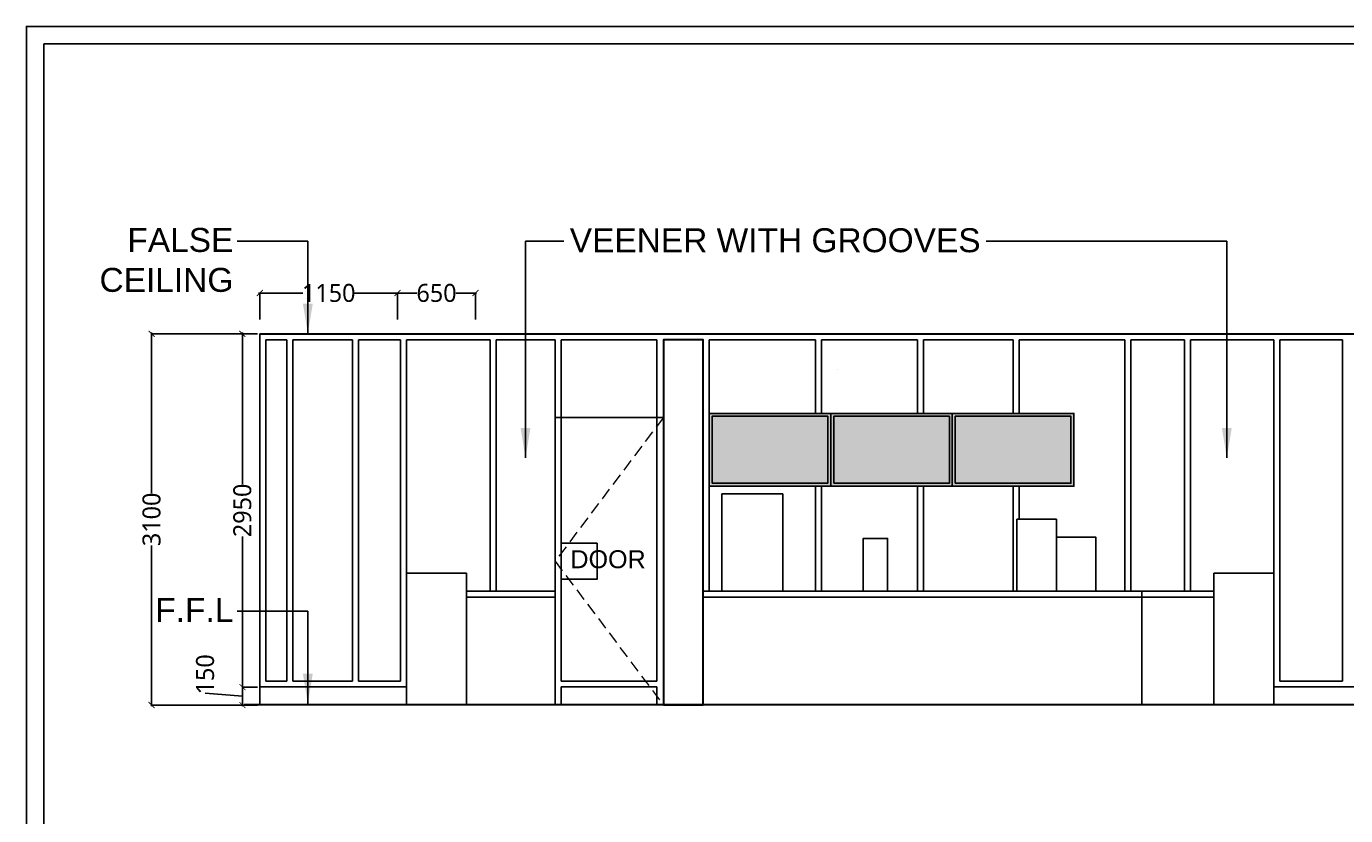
# Model space of a CAD drawing. Header units: millimetres. Extents: x 502444 to 745500, y -417645 to -375189.
# Tile 3 of 208: x 502444 to 513460, y -404731 to -398141. Entities that reach past the tile are written whole.
import ezdxf

# ---------------------------------------------------------------- set-up
doc = ezdxf.new("R2010")
doc.units = ezdxf.units.MM
doc.linetypes.add('DASHED', pattern=[0.75, 0.5, -0.25])
doc.linetypes.add('DASHEDX2', pattern=[1.5, 1, -0.5])
doc.layers.get('Defpoints').update_dxf_attribs({"color": 251})
for name, color, linetype, lineweight in [('0FM-WS-TEXT', 7, 'Continuous', 25), ('A-DOOR', 31, 'Continuous', 9), ('G-ANNO-TEXT', 231, 'Continuous', 9), ('Text', 7, 'Continuous', 25)]:
    doc.layers.add(name, color=color, linetype=linetype, lineweight=lineweight)
doc.layers.add('DIMENSIONS', color=7, linetype='Continuous', lineweight=25, true_color=0xcc0000)
doc.styles.add('Arial_B_4', font='arialbd.ttf', dxfattribs={"height": 800})
doc.styles.add('RS75', font='@Malgun Gothic', dxfattribs={"height": 75})
doc.dimstyles.new('DIM', dxfattribs={"dimtxt": 100, "dimasz": 50, "dimexe": 0, "dimexo": 20, "dimgap": 0, "dimtad": 0, "dimdec": 0, "dimrnd": 5, "dimzin": 0, "dimdsep": 46, "dimtxsty": 'Standard', "dimblk": 'OBLIQUE', "dimcen": 0, "dimdle": 10, "dimadec": 4, "dimazin": 0, "dimtfac": 1, "dimtdec": 0, "dimtofl": 0, "dimtmove": 1, "dimatfit": 3, "dimfxl": 1, "dimtolj": 1, "dimtzin": 0, "dimarcsym": 0})
doc.dimstyles.get("Standard").update_dxf_attribs({"dimtxt": 0.18, "dimasz": 0.18, "dimexe": 0.18, "dimexo": 0.0625, "dimgap": 0.09, "dimtad": 0, "dimtih": 1, "dimtoh": 1, "dimdec": 4, "dimzin": 0, "dimdsep": 46, "dimtxsty": 'Standard', "dimcen": 0.09, "dimadec": 0, "dimazin": 0, "dimtfac": 1, "dimtdec": 4, "dimtofl": 0, "dimtmove": 0, "dimatfit": 3, "dimfxl": 1, "dimtolj": 1, "dimtzin": 0, "dimarcsym": 0})

# ---------------------------------------------------------------- blocks, each defined once
blk = doc.blocks.new('_ArchTick')
at = {"color": 0, "linetype": 'ByBlock', "const_width": 0.15}
blk.add_lwpolyline([(-0.5, -0.5), (0.5, 0.5)], dxfattribs=at)
blk = doc.blocks.new('*D147')
at = {"layer": 'Defpoints', "color": 0, "lineweight": 25, "ltscale": 250, "transparency": 16777216}
for p in [(504394, -400707), (503490, -403807), (504394, -403807)]:
    blk.add_point(p, dxfattribs=at)
at = {"layer": 'DIMENSIONS', "color": 0, "lineweight": -2, "ltscale": 250, "transparency": 16777216}
for p, q in [((503490, -400697), (503490, -402038)), ((504374, -400707), (503490, -400707)), ((503490, -403817), (503490, -402475)), ((504374, -403807), (503490, -403807))]:
    blk.add_line(p, q, dxfattribs=at)
at = {"layer": 'DIMENSIONS', "color": 0, "lineweight": -2, "ltscale": 250, "transparency": 16777216, "xscale": 50, "yscale": 50, "zscale": 50}
for p, rotation in [((503490, -400707), 90), ((503490, -403807), 270)]:
    blk.add_blockref('_ArchTick', p, dxfattribs=dict(at, rotation=rotation))
at = {"layer": 'DIMENSIONS', "color": 0, "ltscale": 250, "transparency": 16777216, "insert": (503490, -402257), "char_height": 75, "attachment_point": 5, "rotation": 90, "style": 'RS75'}
blk.add_mtext('\\A1;{\\H2x;3100}', dxfattribs=at)
blk = doc.blocks.new('*D145')
at = {"layer": 'Defpoints', "color": 0, "lineweight": 25, "ltscale": 250, "transparency": 16777216}
for p in [(504394, -400367), (504394, -400607), (505543, -400607)]:
    blk.add_point(p, dxfattribs=at)
at = {"layer": 'DIMENSIONS', "color": 0, "lineweight": -2, "ltscale": 250, "transparency": 16777216}
for p, q in [((504384, -400367), (504754, -400367)), ((504394, -400587), (504394, -400367)), ((505553, -400367), (505183, -400367)), ((505543, -400587), (505543, -400367))]:
    blk.add_line(p, q, dxfattribs=at)
at = {"layer": 'DIMENSIONS', "color": 0, "lineweight": -2, "ltscale": 250, "transparency": 16777216, "xscale": 50, "yscale": 50, "zscale": 50, "rotation": 180}
blk.add_blockref('_ArchTick', (504394, -400367), dxfattribs=at)
at = {"layer": 'DIMENSIONS', "color": 0, "lineweight": -2, "ltscale": 250, "transparency": 16777216, "xscale": 50, "yscale": 50, "zscale": 50}
blk.add_blockref('_ArchTick', (505543, -400367), dxfattribs=at)
at = {"layer": 'DIMENSIONS', "color": 0, "ltscale": 250, "transparency": 16777216, "insert": (504969, -400367), "char_height": 75, "attachment_point": 5, "style": 'RS75'}
blk.add_mtext('\\A1;{\\H2x;1150}', dxfattribs=at)
blk = doc.blocks.new('*D146')
at = {"layer": 'Defpoints', "color": 0, "lineweight": 25, "ltscale": 250, "transparency": 16777216}
for p in [(505543, -400367), (505543, -400607), (506194, -400607)]:
    blk.add_point(p, dxfattribs=at)
at = {"layer": 'DIMENSIONS', "color": 0, "lineweight": -2, "ltscale": 250, "transparency": 16777216}
for p, q in [((505533, -400367), (505706, -400367)), ((505543, -400587), (505543, -400367)), ((506204, -400367), (506031, -400367)), ((506194, -400587), (506194, -400367))]:
    blk.add_line(p, q, dxfattribs=at)
at = {"layer": 'DIMENSIONS', "color": 0, "lineweight": -2, "ltscale": 250, "transparency": 16777216, "xscale": 50, "yscale": 50, "zscale": 50, "rotation": 180}
blk.add_blockref('_ArchTick', (505543, -400367), dxfattribs=at)
at = {"layer": 'DIMENSIONS', "color": 0, "lineweight": -2, "ltscale": 250, "transparency": 16777216, "xscale": 50, "yscale": 50, "zscale": 50}
blk.add_blockref('_ArchTick', (506194, -400367), dxfattribs=at)
at = {"layer": 'DIMENSIONS', "color": 0, "ltscale": 250, "transparency": 16777216, "insert": (505869, -400367), "char_height": 75, "attachment_point": 5, "style": 'RS75'}
blk.add_mtext('\\A1;{\\H2x;650}', dxfattribs=at)
blk = doc.blocks.new('sheet format horizontal')
at = {"layer": 'Text'}
for points in [[(66770.91, -4572.61), (66770.91, -3464.93), (65208.79, -3464.93), (65208.79, -4572.61)], [(66770.91, -4572.61), (65208.79, -4572.61), (65208.79, -3464.93), (66770.91, -3464.93)], [(65217.44, -3473.58), (66762.26, -3473.58), (66762.26, -4563.96), (65217.44, -4563.96)]]:
    blk.add_lwpolyline(points, close=True, dxfattribs=at)
blk = doc.blocks.new('*D203')
at = {"layer": 'Defpoints', "color": 0, "lineweight": 25, "ltscale": 250, "transparency": 16777216}
for p in [(504248, -400707), (504394, -400707, 0), (504394, -403657, 0)]:
    blk.add_point(p, dxfattribs=at)
at = {"layer": 'DIMENSIONS', "color": 0, "lineweight": -2, "ltscale": 250, "transparency": 16777216}
for p, q in [((504248, -400697), (504248, -401962)), ((504374, -400707), (504248, -400707)), ((504248, -403667), (504248, -402401)), ((504374, -403657), (504248, -403657))]:
    blk.add_line(p, q, dxfattribs=at)
at = {"layer": 'DIMENSIONS', "color": 0, "lineweight": -2, "ltscale": 250, "transparency": 16777216, "xscale": 50, "yscale": 50, "zscale": 50}
for p, rotation in [((504248, -400707), 90), ((504248, -403657), 270)]:
    blk.add_blockref('_ArchTick', p, dxfattribs=dict(at, rotation=rotation))
at = {"layer": 'DIMENSIONS', "color": 0, "ltscale": 250, "transparency": 16777216, "insert": (504248, -402182), "char_height": 75, "attachment_point": 5, "rotation": 90, "style": 'RS75'}
blk.add_mtext('\\A1;{\\H2x;2950}', dxfattribs=at)
blk = doc.blocks.new('*D204')
at = {"layer": 'Defpoints', "color": 0, "lineweight": 25, "ltscale": 250, "transparency": 16777216}
for p in [(504394, -403657), (504248, -403807), (504394, -403807, 0)]:
    blk.add_point(p, dxfattribs=at)
at = {"layer": 'DIMENSIONS', "color": 0, "lineweight": -2, "ltscale": 250, "transparency": 16777216}
for p, q in [((504248, -403732), (503937, -403708)), ((504248, -403647), (504248, -403817)), ((504374, -403657), (504248, -403657)), ((504374, -403807), (504248, -403807))]:
    blk.add_line(p, q, dxfattribs=at)
at = {"layer": 'DIMENSIONS', "color": 0, "lineweight": -2, "ltscale": 250, "transparency": 16777216, "xscale": 50, "yscale": 50, "zscale": 50}
for p, rotation in [((504248, -403657), 90), ((504248, -403807), 270)]:
    blk.add_blockref('_ArchTick', p, dxfattribs=dict(at, rotation=rotation))
at = {"layer": 'DIMENSIONS', "color": 0, "ltscale": 250, "transparency": 16777216, "insert": (503937, -403551), "char_height": 75, "attachment_point": 5, "rotation": 90, "style": 'RS75'}
blk.add_mtext('\\A1;{\\H2x;150}', dxfattribs=at)

msp = doc.modelspace()

# ---------------------------------------------------------------- hatches: boundary and pattern name
at = {"layer": '0FM-WS-TEXT', "true_color": 0x000000}
h = msp.add_hatch(color=18, dxfattribs=at)
h.dxf.hatch_style = 1
h.paths.add_polyline_path([(509160.76918, -401371.52544), (508145.56918, -401371.52544), (508145.56918, -401980.32544), (509160.76918, -401980.32544)])
h.paths.add_polyline_path([(509135.76918, -401955.32544), (508170.56918, -401955.32544), (508170.56918, -401396.52544), (509135.76918, -401396.52544)], flags=16)
h.paths.add_polyline_path([(510175.96918, -401371.52544), (509160.76918, -401371.52544), (509160.76918, -401980.32544), (510175.96918, -401980.32544)])
h.paths.add_polyline_path([(509185.76918, -401396.52544), (510150.96918, -401396.52544), (510150.96918, -401955.32544), (509185.76918, -401955.32544)], flags=16)
h.paths.add_polyline_path([(511191.16918, -401371.52544), (510175.96918, -401371.52544), (510175.96918, -401980.32544), (511191.16918, -401980.32544)])
h.paths.add_polyline_path([(511166.16918, -401396.52544), (511166.16918, -401955.32544), (510200.96918, -401955.32544), (510200.96918, -401396.52544)], flags=16)
at = {"layer": '0FM-WS-TEXT'}
h = msp.add_hatch(color=251, dxfattribs=at)
h.dxf.hatch_style = 1
h.set_gradient(color1=(99, 100, 102), name='CURVED')
h.paths.add_polyline_path([(509135.76918, -401396.52544), (508170.56918, -401396.52544), (508170.56918, -401955.32544), (509135.76918, -401955.32544)])
h.paths.add_polyline_path([(510150.96918, -401396.52544), (509185.76918, -401396.52544), (509185.76918, -401955.32544), (510150.96918, -401955.32544)])
h.paths.add_polyline_path([(511166.16918, -401396.52544), (510200.96918, -401396.52544), (510200.96918, -401955.32544), (511166.16918, -401955.32544)])

# ---------------------------------------------------------------- linework, layer by layer
for p, q in [((504394.07523, -400706.52544), (504394.07523, -403806.52544)), ((504444.07523, -400756.52544), (504619.07523, -400756.52544)), ((504444.07523, -400756.52544), (504444.07523, -403606.52544)), ((504619.07523, -400756.52544), (504619.07523, -403606.52544)), ((504669.07523, -400756.52544), (504669.07523, -403606.52544)), ((504669.07523, -400756.52544), (505168.0127, -400756.52544)), ((505168.0127, -400756.52544), (505168.0127, -403606.52544)), ((505218.0127, -400756.52544), (505218.0127, -403606.52544)), ((505218.0127, -400756.52544), (505568.6053, -400756.52544)), ((505618.6053, -400756.52544), (506317.11929, -400756.52544)), ((506317.11929, -402856.52544), (506317.11929, -400756.52544)), ((506367.11929, -402856.52544), (506367.11929, -400756.52544)), ((506367.11929, -400756.52544), (506859.36842, -400756.52544)), ((508145.56918, -400756.52544), (509034.57064, -400756.52544)), ((509034.57064, -401371.52544), (509034.57064, -400756.52544)), ((509084.57064, -401371.52544), (509084.57064, -400756.52544)), ((509084.57064, -400756.52544), (509884.57064, -400756.52544)), ((509884.57064, -401371.52544), (509884.57064, -400756.52544)), ((509934.57064, -401371.52544), (509934.57064, -400756.52544)), ((509934.57064, -400756.52544), (510684.57064, -400756.52544)), ((510684.57064, -401371.52544), (510684.57064, -400756.52544)), ((510734.57064, -401371.52544), (510734.57064, -400756.52544)), ((510734.57064, -400756.52544), (511615.37525, -400756.52544)), ((511615.37525, -402856.52544), (511615.37525, -400756.52544)), ((511665.37525, -402856.52544), (511665.37525, -400756.52544)), ((511665.37525, -400756.52544), (512115.37525, -400756.52544)), ((512115.37525, -402856.52544), (512115.37525, -400756.52544)), ((512165.37525, -402856.52544), (512165.37525, -400756.52544)), ((512165.37525, -400756.52544), (512859.74047, -400756.52544)), ((512859.74047, -403806.52544), (512859.74047, -400756.52544)), ((512909.74047, -403606.52544), (512909.74047, -400756.52544)), ((512909.74047, -400756.52544), (513434.74047, -400756.52544)), ((513434.74047, -403606.52544), (513434.74047, -400756.52544)), ((509218.60558, -401006.52544), (509218.60558, -401006.52544)), ((506859.36842, -401371.52544), (506859.36842, -403806.52544)), ((509034.57064, -402856.52544), (509034.57064, -401980.32544)), ((509084.57064, -402856.52544), (509084.57064, -401980.32544)), ((509884.57064, -402856.52544), (509884.57064, -401980.32544)), ((509934.57064, -402856.52544), (509934.57064, -401980.32544)), ((510684.57064, -402856.52544), (510684.57064, -401980.32544)), ((510734.57064, -402256.52544), (510734.57064, -401980.32544)), ((506118.73822, -402706.52544), (505618.6053, -402706.52544)), ((505618.60533, -403806.52544), (505618.6053, -402706.52544)), ((512359.4474, -402706.52544), (512859.7097, -402706.52544)), ((512359.4474, -402731.52544), (512359.4474, -402706.52544)), ((512359.45532, -403806.52544), (512359.4474, -402731.52544)), ((512859.7097, -402806.52544), (512859.44736, -402806.52544)), ((505618.60532, -403656.52544), (504394.07523, -403656.52544)), ((504619.07523, -403606.52544), (504444.07523, -403606.52544)), ((505168.0127, -403606.52544), (504669.07523, -403606.52544)), ((505568.6053, -403606.52544), (505218.0127, -403606.52544)), ((505618.47592, -403656.52545), (505618.60532, -403656.52545)), ((507709.29486, -403606.52544), (506909.49782, -403606.52544)), ((507709.29486, -403656.52544), (506909.49782, -403656.52544)), ((512359.45421, -403656.52545), (512359.4474, -403656.52545)), ((526659.7097, -403656.52544), (512859.74047, -403656.52544)), ((513434.74047, -403606.52544), (512909.74047, -403606.52544)), ((505618.60533, -403806.52836), (505618.60533, -403806.52544)), ((507293.60558, -403806.52544), (507268.60558, -403806.52544)), ((508193.60558, -403806.52544), (508218.60558, -403806.52544)), ((510650.39831, -403806.52472), (510650.39831, -403806.52181))]:
    msp.add_line(p, q, dxfattribs=at)
at = {"layer": '0FM-WS-TEXT', "color": 116, "lineweight": 30, "true_color": 0x136734}
msp.add_line((504394.07523, -400706.52544), (526659.7097, -400706.52544), dxfattribs=at)
at = {"layer": '0FM-WS-TEXT', "color": 18, "lineweight": 25, "true_color": 0x000000}
for p, q in [((505568.6053, -403606.52544), (505568.6053, -400756.52544)), ((505618.6053, -402706.52544), (505618.6053, -400756.52544)), ((506859.36842, -401371.52544), (506859.36842, -400756.52544)), ((506909.49782, -401421.52544), (506909.49782, -400756.52544)), ((506909.49782, -400756.52544), (507709.29486, -400756.52544)), ((507709.29486, -401421.52544), (507709.29486, -400756.52544)), ((507762.9867, -401406.52544), (506859.36842, -401406.52544)), ((506909.49782, -401421.52544), (506909.49782, -403606.52544)), ((507709.29486, -401421.52544), (507709.29486, -403606.52544)), ((506118.73822, -402706.52544), (506118.73822, -403806.52544)), ((506118.29936, -402856.52544), (506859.36842, -402856.52544)), ((506118.29936, -402906.52544), (506859.36842, -402906.52544)), ((511758.7625, -402856.52544), (508095.56918, -402856.52544)), ((511758.7625, -402906.52544), (508095.56918, -402906.52544)), ((511758.7625, -402856.52544), (511758.7625, -402906.52544)), ((511758.7625, -402856.52544), (512359.48357, -402856.52544)), ((511758.7625, -402906.52544), (511758.7625, -403806.52544)), ((511758.7625, -402906.52544), (512359.48357, -402906.52544)), ((506909.49782, -403656.52544), (506909.49782, -403806.52544)), ((507709.29486, -403656.52544), (507709.29486, -403806.52544)), ((507759.49877, -403606.52544), (507762.9867, -403606.52544)), ((511265.37525, -403806.52544), (512649.93437, -403806.52544))]:
    msp.add_line(p, q, dxfattribs=at)
at = {"layer": '0FM-WS-TEXT', "color": 18, "lineweight": 30, "true_color": 0x000000}
msp.add_line((526659.7097, -403806.52544), (504263.99719, -403806.52544), dxfattribs=at)
at = {"layer": '0FM-WS-TEXT', "linetype": 'DASHED'}
msp.add_line((510218.60558, -403806.52544), (508218.60558, -403806.52544), dxfattribs=at)
at = {"layer": '0FM-WS-TEXT', "color": 18, "lineweight": 30, "true_color": 0x000000}
msp.add_lwpolyline([(508095.56918, -403806.52544), (508095.56918, -400756.52544), (507762.9867, -400756.52544), (507762.9867, -403806.52544), (508095.56918, -403806.52544)], dxfattribs=at)
at = {"layer": '0FM-WS-TEXT', "color": 18, "lineweight": 25, "true_color": 0x000000}
for points in [[(508145.56918, -402856.52544), (508145.56918, -400756.52544)], [(511044.55042, -402856.52544), (511374.55042, -402856.52544), (511374.55042, -402406.52544), (511044.55042, -402406.52544), (511044.55042, -402856.52544)]]:
    msp.add_lwpolyline(points, dxfattribs=at)
at = {"layer": '0FM-WS-TEXT'}
for points in [[(508145.56918, -401980.32544), (509160.76918, -401980.32544), (509160.76918, -401371.52544), (508145.56918, -401371.52544)], [(508170.56918, -401955.32544), (509135.76918, -401955.32544), (509135.76918, -401396.52544), (508170.56918, -401396.52544)], [(509160.76918, -401980.32544), (510175.96918, -401980.32544), (510175.96918, -401371.52544), (509160.76918, -401371.52544)], [(509185.76918, -401955.32544), (510150.96918, -401955.32544), (510150.96918, -401396.52544), (509185.76918, -401396.52544)], [(510175.96918, -401980.32544), (511191.16918, -401980.32544), (511191.16918, -401371.52544), (510175.96918, -401371.52544)], [(510200.96918, -401955.32544), (511166.16918, -401955.32544), (511166.16918, -401396.52544), (510200.96918, -401396.52544)]]:
    msp.add_lwpolyline(points, close=True, dxfattribs=at)
at = {"layer": '0FM-WS-TEXT', "color": 18, "lineweight": 25, "true_color": 0x000000}
for points in [[(508759.99242, -402043.72544), (508251.99242, -402043.72544), (508251.99242, -402856.52544), (508759.99242, -402856.52544)], [(510714.55042, -402256.52544), (510714.55042, -402856.52544), (511044.55042, -402856.52544), (511044.55042, -402256.52544)], [(507209.49782, -402456.52544), (507209.49782, -402756.52544), (506909.49782, -402756.52544), (506909.49782, -402456.52544)], [(509635.1855, -402856.52544), (509635.1855, -402416.52544), (509432.1855, -402416.52544), (509432.1855, -402856.52544)]]:
    msp.add_lwpolyline(points, close=True, dxfattribs=at)
at = {"layer": 'A-DOOR', "color": 18, "linetype": 'DASHEDX2', "ltscale": 100, "true_color": 0x000000}
for p, q in [((507762.9867, -401406.52544), (506859.36842, -402606.52544)), ((506859.36842, -402606.52544), (507762.9867, -403806.52544))]:
    msp.add_line(p, q, dxfattribs=at)
at = {"layer": 'A-DOOR'}
msp.add_line((507709.29486, -401487.61769), (507709.29486, -401421.52544), dxfattribs=at)

# ---------------------------------------------------------------- block references
at = {"layer": 'G-ANNO-TEXT', "color": 7, "xscale": 16.94267598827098, "yscale": 16.94267598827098, "zscale": 16.94267598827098}
msp.add_blockref('sheet format horizontal', (-602366.9876, -339435.37346, 2803.51127), dxfattribs=at)

# ---------------------------------------------------------------- texts
at = {"layer": 'G-ANNO-TEXT', "color": 7, "attachment_point": 1, "style": 'Arial_B_4'}
for s, insert, char_height, width in [('\\pxqr;{\\fArial|b0|i0|c0|p34;FALSE CEILING}', (502480.16318, -399823.75456, 2803.51127), 200, 1692.625486), ('{\\fArial|b0|i0|c0|p34;VEENER WITH GROOVES}', (506981.71279, -399826.1373, 0), 200, 9233.219596), ('{\\fArial|b0|i0|c0|p34;DOOR}', (506987.12437, -402514.66609), 150, 2137.2978911), ('\\pxqr;{\\fArial|b0|i0|c0|p34;F.F.L}', (502480.16318, -402912.65038, 2803.51127), 200, 1692.625486)]:
    msp.add_mtext(s, dxfattribs=dict(at, insert=insert, char_height=char_height, width=width))

# ---------------------------------------------------------------- dimensions: what is measured, and where the dimension line sits
at = {"layer": 'DIMENSIONS', "color": 252, "ltscale": 250, "true_color": 0x939598}
for base, p1, p2, picture, middle in [((504394.07523, -400367.07137), (505543.47592, -400606.52544), (504394.07523, -400606.52544), '*D145', (504968.77558, -400367.07137)), ((505543.47592, -400367.45137), (506193.73822, -400606.52544), (505543.47592, -400606.52544), '*D146', (505868.60707, -400367.45137))]:
    dim = msp.add_linear_dim(base=base, p1=p1, p2=p2, text='{\\H2x;<>}', dimstyle='DIM', override={"dimtxt": 60, "dimtxsty": 'RS75', "dimblk1": 'ArchTick', "dimblk2": 'ArchTick', "dimsah": 1}, dxfattribs=at)
    dim.commit()
    dim.dimension.update_dxf_attribs({"geometry": picture, "text_midpoint": middle})
for base, p1, p2, picture, middle in [((503489.67706, -403806.52544), (504394.07523, -400706.52544), (504394.07523, -403806.52544), '*D147', (503489.67706, -402256.52544)), ((504247.65642, -400706.52544, 0), (504394.07523, -403656.52544), (504394.07523, -400706.52544), '*D203', (504247.65642, -402181.52544, 0))]:
    dim = msp.add_linear_dim(base=base, p1=p1, p2=p2, angle=90, text='{\\H2x;<>}', dimstyle='DIM', override={"dimtxt": 60, "dimtxsty": 'RS75', "dimblk1": 'ArchTick', "dimblk2": 'ArchTick', "dimsah": 1}, dxfattribs=at)
    dim.commit()
    dim.dimension.update_dxf_attribs({"geometry": picture, "text_midpoint": middle})
dim = msp.add_linear_dim(base=(504247.65642, -403806.52544, 0), p1=(504394.01273, -403656.52544, 0), p2=(504394.07523, -403806.52544), angle=90, text='{\\H2x;<>}', dimstyle='DIM', override={"dimtxt": 60, "dimtxsty": 'RS75', "dimblk1": 'ArchTick', "dimblk2": 'ArchTick', "dimsah": 1}, dxfattribs=at)
dim.commit()
dim.dimension.update_dxf_attribs({"geometry": '*D204', "text_midpoint": (503937.39178, -403708.15418, 0), "dimtype": 160})

# ---------------------------------------------------------------- leaders
at = {"layer": 'G-ANNO-TEXT', "color": 7}
for points, override in [([(504794.57365, -400706.52544), (504794.57365, -399935.33342), (504205.4508, -399935.33342)], {"dimtxt": 100, "dimasz": 250, "dimtih": 0, "dimtoh": 0, "dimtfill": 1, "dimarcsym": 2}), ([(506612.27113, -401743.90423, 0), (506612.27113, -399935.33342, 0), (506931.00445, -399935.33342, 0)], {"dimtxt": 100, "dimasz": 250, "dimgap": 0.09, "dimtad": 0, "dimtih": 0, "dimtoh": 0, "dimtfill": 1, "dimarcsym": 2}), ([(512467.96757, -401743.90423, 0), (512467.96757, -399935.33342, 0), (510458.97658, -399935.33342, 0)], {"dimtxt": 100, "dimasz": 250, "dimgap": 0.09, "dimtad": 0, "dimtih": 0, "dimtoh": 0, "dimtfill": 1, "dimarcsym": 2}), ([(504794.57365, -403795.42127), (504794.57365, -403024.22924), (504205.4508, -403024.22924)], {"dimtxt": 100, "dimasz": 250, "dimtih": 0, "dimtoh": 0, "dimtfill": 1, "dimarcsym": 2})]:
    msp.add_leader(points, dimstyle='Standard', override=override, dxfattribs=at)

doc.saveas('drawing.dxf')
